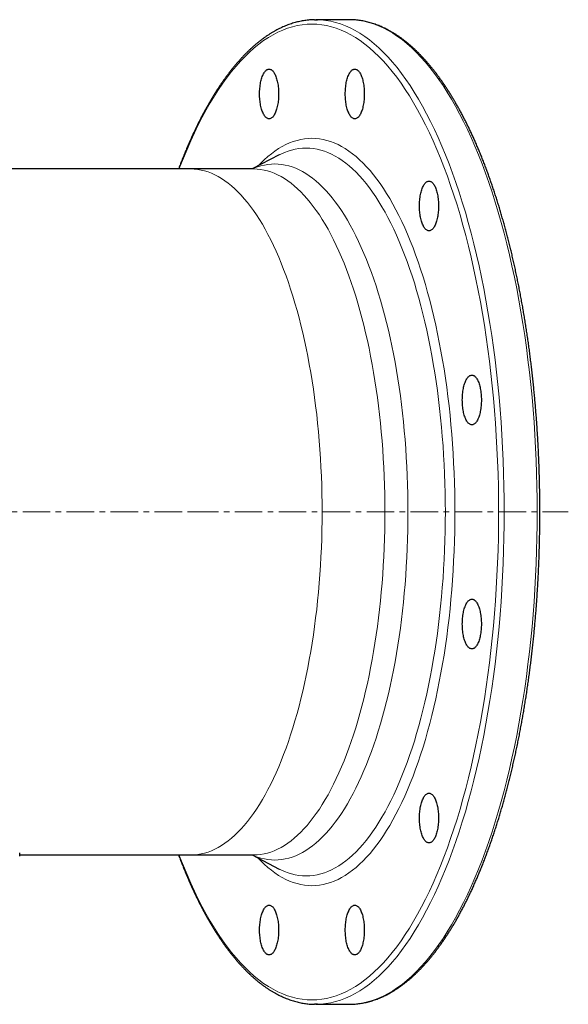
# Model space of a CAD drawing. Header units: millimetres. Extents: x 125 to 1271, y 96 to 1303.
# Tile 2 of 4: x 387 to 641, y 96 to 551. Entities that reach past the tile are written whole.
import ezdxf

# ---------------------------------------------------------------- set-up
doc = ezdxf.new("R2010")
doc.units = ezdxf.units.MM
doc.linetypes.add('CENTERX2', pattern=[20.32, 12.7, -2.54, 2.54, -2.54])
doc.layers.add('FORMAT', color=7, linetype='Continuous')

msp = doc.modelspace()

# ---------------------------------------------------------------- linework, layer by layer
at = {"color": 7, "linetype": 'Continuous', "lineweight": 25}
for p, q in [((539.7, 551.31), (524.45, 551.31)), ((540.36, 551.3), (539.7, 551.31)), ((507.51, 488.79), (494.9, 482.31)), ((507.53, 488.81), (507.51, 488.79)), ((466.63, 482.31), (226.31, 482.31)), ((495.69, 482.31), (466.63, 482.31)), ((387.47, 164.84), (387.47, 166.35)), ((387.47, 165.31), (466.63, 165.31)), ((466.63, 165.31), (495.69, 165.31)), ((494.9, 165.31), (507.51, 158.82)), ((507.51, 158.82), (507.55, 158.8)), ((524.45, 96.31), (539.7, 96.31)), ((539.7, 96.31), (540.36, 96.31))]:
    msp.add_line(p, q, dxfattribs=at)
at = {"color": 7, "linetype": 'Continuous', "lineweight": 25, "flags": 128}
for points in [[(523.77, 551.3), (524.45, 551.31), (525.17, 551.3)], [(507.2, 516.99), (507.19, 516.31), (507.16, 515.63), (507.13, 514.96), (507.07, 514.29), (507, 513.63), (506.92, 512.99), (506.82, 512.36), (506.71, 511.74), (506.58, 511.14), (506.44, 510.57), (506.29, 510.01), (506.13, 509.48), (505.95, 508.98), (505.76, 508.51), (505.57, 508.06), (505.36, 507.65), (505.14, 507.27), (504.92, 506.92), (504.69, 506.61), (504.45, 506.33), (504.2, 506.1), (503.95, 505.9), (503.7, 505.74), (503.44, 505.62), (503.19, 505.54), (502.92, 505.5), (502.66, 505.5), (502.4, 505.54), (502.14, 505.62), (501.89, 505.74), (501.63, 505.9), (501.38, 506.1), (501.14, 506.33), (500.9, 506.61), (500.67, 506.92), (500.45, 507.27), (500.23, 507.65), (500.02, 508.06), (499.82, 508.51), (499.64, 508.98), (499.46, 509.48), (499.3, 510.01), (499.14, 510.57), (499, 511.14), (498.88, 511.74), (498.77, 512.36), (498.67, 512.99), (498.59, 513.63), (498.52, 514.29), (498.46, 514.96), (498.42, 515.63), (498.4, 516.31), (498.39, 516.99), (498.4, 517.67), (498.42, 518.35), (498.46, 519.03), (498.52, 519.69), (498.59, 520.35), (498.67, 521), (498.77, 521.63), (498.88, 522.24), (499, 522.84), (499.14, 523.42), (499.3, 523.97), (499.46, 524.5), (499.64, 525), (499.82, 525.48), (500.02, 525.92), (500.23, 526.33), (500.45, 526.72), (500.67, 527.06), (500.9, 527.37), (501.14, 527.65), (501.38, 527.89), (501.63, 528.08), (501.89, 528.24), (502.14, 528.36), (502.4, 528.45), (502.66, 528.49), (502.92, 528.49), (503.19, 528.45), (503.44, 528.36), (503.7, 528.24), (503.95, 528.08), (504.2, 527.89), (504.45, 527.65), (504.69, 527.37), (504.92, 527.06), (505.14, 526.72), (505.36, 526.33), (505.57, 525.92), (505.76, 525.48), (505.95, 525), (506.13, 524.5), (506.29, 523.97), (506.44, 523.42), (506.58, 522.84), (506.71, 522.24), (506.82, 521.63), (506.92, 521), (507, 520.35), (507.07, 519.69), (507.13, 519.03), (507.16, 518.35), (507.19, 517.67), (507.2, 516.99)], [(546.81, 516.99), (546.81, 516.31), (546.78, 515.63), (546.74, 514.96), (546.69, 514.29), (546.62, 513.63), (546.54, 512.99), (546.44, 512.36), (546.33, 511.74), (546.2, 511.14), (546.06, 510.57), (545.91, 510.01), (545.75, 509.48), (545.57, 508.98), (545.38, 508.51), (545.19, 508.06), (544.98, 507.65), (544.76, 507.27), (544.54, 506.92), (544.31, 506.61), (544.07, 506.33), (543.82, 506.1), (543.57, 505.9), (543.32, 505.74), (543.06, 505.62), (542.8, 505.54), (542.54, 505.5), (542.28, 505.5), (542.02, 505.54), (541.76, 505.62), (541.51, 505.74), (541.25, 505.9), (541, 506.1), (540.76, 506.33), (540.52, 506.61), (540.29, 506.92), (540.06, 507.27), (539.85, 507.65), (539.64, 508.06), (539.44, 508.51), (539.25, 508.98), (539.08, 509.48), (538.91, 510.01), (538.76, 510.57), (538.62, 511.14), (538.5, 511.74), (538.39, 512.36), (538.29, 512.99), (538.2, 513.63), (538.13, 514.29), (538.08, 514.96), (538.04, 515.63), (538.02, 516.31), (538.01, 516.99), (538.02, 517.67), (538.04, 518.35), (538.08, 519.03), (538.13, 519.69), (538.2, 520.35), (538.29, 521), (538.39, 521.63), (538.5, 522.24), (538.62, 522.84), (538.76, 523.42), (538.91, 523.97), (539.08, 524.5), (539.25, 525), (539.44, 525.48), (539.64, 525.92), (539.85, 526.33), (540.06, 526.72), (540.29, 527.06), (540.52, 527.37), (540.76, 527.65), (541, 527.89), (541.25, 528.08), (541.51, 528.24), (541.76, 528.36), (542.02, 528.45), (542.28, 528.49), (542.54, 528.49), (542.8, 528.45), (543.06, 528.36), (543.32, 528.24), (543.57, 528.08), (543.82, 527.89), (544.07, 527.65), (544.31, 527.37), (544.54, 527.06), (544.76, 526.72), (544.98, 526.33), (545.19, 525.92), (545.38, 525.48), (545.57, 525), (545.75, 524.5), (545.91, 523.97), (546.06, 523.42), (546.2, 522.84), (546.33, 522.24), (546.44, 521.63), (546.54, 521), (546.62, 520.35), (546.69, 519.69), (546.74, 519.03), (546.78, 518.35), (546.81, 517.67), (546.81, 516.99)], [(581.12, 465.23), (581.12, 464.55), (581.09, 463.87), (581.05, 463.19), (581, 462.53), (580.93, 461.87), (580.85, 461.22), (580.75, 460.59), (580.64, 459.98), (580.51, 459.38), (580.37, 458.8), (580.22, 458.25), (580.06, 457.72), (579.88, 457.22), (579.69, 456.74), (579.5, 456.3), (579.29, 455.88), (579.07, 455.5), (578.85, 455.16), (578.62, 454.85), (578.38, 454.57), (578.13, 454.33), (577.88, 454.13), (577.63, 453.97), (577.37, 453.85), (577.11, 453.77), (576.85, 453.73), (576.59, 453.73), (576.33, 453.77), (576.07, 453.85), (575.82, 453.97), (575.56, 454.13), (575.31, 454.33), (575.07, 454.57), (574.83, 454.85), (574.6, 455.16), (574.37, 455.5), (574.16, 455.88), (573.95, 456.3), (573.75, 456.74), (573.57, 457.22), (573.39, 457.72), (573.23, 458.25), (573.07, 458.8), (572.93, 459.38), (572.81, 459.98), (572.7, 460.59), (572.6, 461.22), (572.51, 461.87), (572.45, 462.53), (572.39, 463.19), (572.35, 463.87), (572.33, 464.55), (572.32, 465.23), (572.33, 465.91), (572.35, 466.59), (572.39, 467.26), (572.45, 467.93), (572.51, 468.59), (572.6, 469.23), (572.7, 469.86), (572.81, 470.48), (572.93, 471.08), (573.07, 471.65), (573.23, 472.21), (573.39, 472.73), (573.57, 473.24), (573.75, 473.71), (573.95, 474.16), (574.16, 474.57), (574.37, 474.95), (574.6, 475.3), (574.83, 475.61), (575.07, 475.88), (575.31, 476.12), (575.56, 476.32), (575.82, 476.48), (576.07, 476.6), (576.33, 476.68), (576.59, 476.72), (576.85, 476.72), (577.11, 476.68), (577.37, 476.6), (577.63, 476.48), (577.88, 476.32), (578.13, 476.12), (578.38, 475.88), (578.62, 475.61), (578.85, 475.3), (579.07, 474.95), (579.29, 474.57), (579.5, 474.16), (579.69, 473.71), (579.88, 473.24), (580.06, 472.73), (580.22, 472.21), (580.37, 471.65), (580.51, 471.08), (580.64, 470.48), (580.75, 469.86), (580.85, 469.23), (580.93, 468.59), (581, 467.93), (581.05, 467.26), (581.09, 466.59), (581.12, 465.91), (581.12, 465.23)], [(600.93, 375.57), (600.93, 374.89), (600.9, 374.21), (600.86, 373.54), (600.81, 372.87), (600.74, 372.21), (600.66, 371.57), (600.56, 370.93), (600.45, 370.32), (600.32, 369.72), (600.18, 369.15), (600.03, 368.59), (599.87, 368.06), (599.69, 367.56), (599.5, 367.08), (599.31, 366.64), (599.1, 366.23), (598.88, 365.85), (598.66, 365.5), (598.42, 365.19), (598.19, 364.91), (597.94, 364.68), (597.69, 364.48), (597.44, 364.32), (597.18, 364.2), (596.92, 364.12), (596.66, 364.07), (596.4, 364.07), (596.14, 364.12), (595.88, 364.2), (595.63, 364.32), (595.37, 364.48), (595.12, 364.68), (594.88, 364.91), (594.64, 365.19), (594.41, 365.5), (594.18, 365.85), (593.97, 366.23), (593.76, 366.64), (593.56, 367.08), (593.37, 367.56), (593.2, 368.06), (593.03, 368.59), (592.88, 369.15), (592.74, 369.72), (592.62, 370.32), (592.5, 370.93), (592.41, 371.57), (592.32, 372.21), (592.25, 372.87), (592.2, 373.54), (592.16, 374.21), (592.14, 374.89), (592.13, 375.57), (592.14, 376.25), (592.16, 376.93), (592.2, 377.6), (592.25, 378.27), (592.32, 378.93), (592.41, 379.57), (592.5, 380.21), (592.62, 380.82), (592.74, 381.42), (592.88, 381.99), (593.03, 382.55), (593.2, 383.08), (593.37, 383.58), (593.56, 384.05), (593.76, 384.5), (593.97, 384.91), (594.18, 385.29), (594.41, 385.64), (594.64, 385.95), (594.88, 386.23), (595.12, 386.46), (595.37, 386.66), (595.63, 386.82), (595.88, 386.94), (596.14, 387.02), (596.4, 387.06), (596.66, 387.06), (596.92, 387.02), (597.18, 386.94), (597.44, 386.82), (597.69, 386.66), (597.94, 386.46), (598.19, 386.23), (598.42, 385.95), (598.66, 385.64), (598.88, 385.29), (599.1, 384.91), (599.31, 384.5), (599.5, 384.05), (599.69, 383.58), (599.87, 383.08), (600.03, 382.55), (600.18, 381.99), (600.32, 381.42), (600.45, 380.82), (600.56, 380.21), (600.66, 379.57), (600.74, 378.93), (600.81, 378.27), (600.86, 377.6), (600.9, 376.93), (600.93, 376.25), (600.93, 375.57)], [(600.93, 272.04), (600.93, 271.36), (600.9, 270.68), (600.86, 270.01), (600.81, 269.34), (600.74, 268.68), (600.66, 268.04), (600.56, 267.41), (600.45, 266.79), (600.32, 266.19), (600.18, 265.62), (600.03, 265.06), (599.87, 264.53), (599.69, 264.03), (599.5, 263.56), (599.31, 263.11), (599.1, 262.7), (598.88, 262.32), (598.66, 261.97), (598.42, 261.66), (598.19, 261.39), (597.94, 261.15), (597.69, 260.95), (597.44, 260.79), (597.18, 260.67), (596.92, 260.59), (596.66, 260.55), (596.4, 260.55), (596.14, 260.59), (595.88, 260.67), (595.63, 260.79), (595.37, 260.95), (595.12, 261.15), (594.88, 261.39), (594.64, 261.66), (594.41, 261.97), (594.18, 262.32), (593.97, 262.7), (593.76, 263.11), (593.56, 263.56), (593.37, 264.03), (593.2, 264.53), (593.03, 265.06), (592.88, 265.62), (592.74, 266.19), (592.62, 266.79), (592.5, 267.41), (592.41, 268.04), (592.32, 268.68), (592.25, 269.34), (592.2, 270.01), (592.16, 270.68), (592.14, 271.36), (592.13, 272.04), (592.14, 272.72), (592.16, 273.4), (592.2, 274.08), (592.25, 274.74), (592.32, 275.4), (592.41, 276.05), (592.5, 276.68), (592.62, 277.29), (592.74, 277.89), (592.88, 278.47), (593.03, 279.02), (593.2, 279.55), (593.37, 280.05), (593.56, 280.53), (593.76, 280.97), (593.97, 281.39), (594.18, 281.77), (594.41, 282.11), (594.64, 282.42), (594.88, 282.7), (595.12, 282.94), (595.37, 283.14), (595.63, 283.3), (595.88, 283.42), (596.14, 283.5), (596.4, 283.54), (596.66, 283.54), (596.92, 283.5), (597.18, 283.42), (597.44, 283.3), (597.69, 283.14), (597.94, 282.94), (598.19, 282.7), (598.42, 282.42), (598.66, 282.11), (598.88, 281.77), (599.1, 281.39), (599.31, 280.97), (599.5, 280.53), (599.69, 280.05), (599.87, 279.55), (600.03, 279.02), (600.18, 278.47), (600.32, 277.89), (600.45, 277.29), (600.56, 276.68), (600.66, 276.05), (600.74, 275.4), (600.81, 274.74), (600.86, 274.08), (600.9, 273.4), (600.93, 272.72), (600.93, 272.04)], [(581.12, 182.38), (581.12, 181.7), (581.09, 181.02), (581.05, 180.35), (581, 179.68), (580.93, 179.03), (580.85, 178.38), (580.75, 177.75), (580.64, 177.13), (580.51, 176.54), (580.37, 175.96), (580.22, 175.41), (580.06, 174.88), (579.88, 174.37), (579.69, 173.9), (579.5, 173.45), (579.29, 173.04), (579.07, 172.66), (578.85, 172.31), (578.62, 172), (578.38, 171.73), (578.13, 171.49), (577.88, 171.29), (577.63, 171.13), (577.37, 171.01), (577.11, 170.93), (576.85, 170.89), (576.59, 170.89), (576.33, 170.93), (576.07, 171.01), (575.82, 171.13), (575.56, 171.29), (575.31, 171.49), (575.07, 171.73), (574.83, 172), (574.6, 172.31), (574.37, 172.66), (574.16, 173.04), (573.95, 173.45), (573.75, 173.9), (573.57, 174.37), (573.39, 174.88), (573.23, 175.41), (573.07, 175.96), (572.93, 176.54), (572.81, 177.13), (572.7, 177.75), (572.6, 178.38), (572.51, 179.03), (572.45, 179.68), (572.39, 180.35), (572.35, 181.02), (572.33, 181.7), (572.32, 182.38), (572.33, 183.07), (572.35, 183.74), (572.39, 184.42), (572.45, 185.09), (572.51, 185.74), (572.6, 186.39), (572.7, 187.02), (572.81, 187.64), (572.93, 188.23), (573.07, 188.81), (573.23, 189.36), (573.39, 189.89), (573.57, 190.39), (573.75, 190.87), (573.95, 191.31), (574.16, 191.73), (574.37, 192.11), (574.6, 192.46), (574.83, 192.77), (575.07, 193.04), (575.31, 193.28), (575.56, 193.48), (575.82, 193.64), (576.07, 193.76), (576.33, 193.84), (576.59, 193.88), (576.85, 193.88), (577.11, 193.84), (577.37, 193.76), (577.63, 193.64), (577.88, 193.48), (578.13, 193.28), (578.38, 193.04), (578.62, 192.77), (578.85, 192.46), (579.07, 192.11), (579.29, 191.73), (579.5, 191.31), (579.69, 190.87), (579.88, 190.39), (580.06, 189.89), (580.22, 189.36), (580.37, 188.81), (580.51, 188.23), (580.64, 187.64), (580.75, 187.02), (580.85, 186.39), (580.93, 185.74), (581, 185.09), (581.05, 184.42), (581.09, 183.74), (581.12, 183.07), (581.12, 182.38)], [(507.2, 130.62), (507.19, 129.94), (507.16, 129.26), (507.13, 128.59), (507.07, 127.92), (507, 127.26), (506.92, 126.62), (506.82, 125.98), (506.71, 125.37), (506.58, 124.77), (506.44, 124.2), (506.29, 123.64), (506.13, 123.11), (505.95, 122.61), (505.76, 122.14), (505.57, 121.69), (505.36, 121.28), (505.14, 120.9), (504.92, 120.55), (504.69, 120.24), (504.45, 119.96), (504.2, 119.73), (503.95, 119.53), (503.7, 119.37), (503.44, 119.25), (503.19, 119.17), (502.92, 119.13), (502.66, 119.13), (502.4, 119.17), (502.14, 119.25), (501.89, 119.37), (501.63, 119.53), (501.38, 119.73), (501.14, 119.96), (500.9, 120.24), (500.67, 120.55), (500.45, 120.9), (500.23, 121.28), (500.02, 121.69), (499.82, 122.14), (499.64, 122.61), (499.46, 123.11), (499.3, 123.64), (499.14, 124.2), (499, 124.77), (498.88, 125.37), (498.77, 125.98), (498.67, 126.62), (498.59, 127.26), (498.52, 127.92), (498.46, 128.59), (498.42, 129.26), (498.4, 129.94), (498.39, 130.62), (498.4, 131.3), (498.42, 131.98), (498.46, 132.65), (498.52, 133.32), (498.59, 133.98), (498.67, 134.62), (498.77, 135.26), (498.88, 135.87), (499, 136.47), (499.14, 137.05), (499.3, 137.6), (499.46, 138.13), (499.64, 138.63), (499.82, 139.11), (500.02, 139.55), (500.23, 139.96), (500.45, 140.35), (500.67, 140.69), (500.9, 141), (501.14, 141.28), (501.38, 141.51), (501.63, 141.71), (501.89, 141.87), (502.14, 141.99), (502.4, 142.08), (502.66, 142.12), (502.92, 142.12), (503.19, 142.08), (503.44, 141.99), (503.7, 141.87), (503.95, 141.71), (504.2, 141.51), (504.45, 141.28), (504.69, 141), (504.92, 140.69), (505.14, 140.35), (505.36, 139.96), (505.57, 139.55), (505.76, 139.11), (505.95, 138.63), (506.13, 138.13), (506.29, 137.6), (506.44, 137.05), (506.58, 136.47), (506.71, 135.87), (506.82, 135.26), (506.92, 134.62), (507, 133.98), (507.07, 133.32), (507.13, 132.65), (507.16, 131.98), (507.19, 131.3), (507.2, 130.62)], [(546.81, 130.62), (546.81, 129.94), (546.78, 129.26), (546.74, 128.59), (546.69, 127.92), (546.62, 127.26), (546.54, 126.62), (546.44, 125.98), (546.33, 125.37), (546.2, 124.77), (546.06, 124.2), (545.91, 123.64), (545.75, 123.11), (545.57, 122.61), (545.38, 122.14), (545.19, 121.69), (544.98, 121.28), (544.76, 120.9), (544.54, 120.55), (544.31, 120.24), (544.07, 119.96), (543.82, 119.73), (543.57, 119.53), (543.32, 119.37), (543.06, 119.25), (542.8, 119.17), (542.54, 119.13), (542.28, 119.13), (542.02, 119.17), (541.76, 119.25), (541.51, 119.37), (541.25, 119.53), (541, 119.73), (540.76, 119.96), (540.52, 120.24), (540.29, 120.55), (540.06, 120.9), (539.85, 121.28), (539.64, 121.69), (539.44, 122.14), (539.25, 122.61), (539.08, 123.11), (538.91, 123.64), (538.76, 124.2), (538.62, 124.77), (538.5, 125.37), (538.39, 125.98), (538.29, 126.62), (538.2, 127.26), (538.13, 127.92), (538.08, 128.59), (538.04, 129.26), (538.02, 129.94), (538.01, 130.62), (538.02, 131.3), (538.04, 131.98), (538.08, 132.65), (538.13, 133.32), (538.2, 133.98), (538.29, 134.62), (538.39, 135.26), (538.5, 135.87), (538.62, 136.47), (538.76, 137.05), (538.91, 137.6), (539.08, 138.13), (539.25, 138.63), (539.44, 139.11), (539.64, 139.55), (539.85, 139.96), (540.06, 140.35), (540.29, 140.69), (540.52, 141), (540.76, 141.28), (541, 141.51), (541.25, 141.71), (541.51, 141.87), (541.76, 141.99), (542.02, 142.08), (542.28, 142.12), (542.54, 142.12), (542.8, 142.08), (543.06, 141.99), (543.32, 141.87), (543.57, 141.71), (543.82, 141.51), (544.07, 141.28), (544.31, 141), (544.54, 140.69), (544.76, 140.35), (544.98, 139.96), (545.19, 139.55), (545.38, 139.11), (545.57, 138.63), (545.75, 138.13), (545.91, 137.6), (546.06, 137.05), (546.2, 136.47), (546.33, 135.87), (546.44, 135.26), (546.54, 134.62), (546.62, 133.98), (546.69, 133.32), (546.74, 132.65), (546.78, 131.98), (546.81, 131.3), (546.81, 130.62)], [(525.17, 96.31), (524.45, 96.31), (523.8, 96.31)]]:
    msp.add_lwpolyline(points, dxfattribs=at)
at = {"color": 8, "linetype": 'Continuous', "lineweight": 18, "flags": 128}
for points in [[(525.17, 551.3), (526.73, 551.23), (529.01, 550.99), (531.28, 550.6), (533.55, 550.06), (535.81, 549.36), (538.07, 548.5), (540.32, 547.5), (542.55, 546.33), (544.78, 545.02), (546.98, 543.55), (549.18, 541.94), (551.35, 540.17), (553.51, 538.26), (555.65, 536.2), (557.77, 533.99), (559.86, 531.64), (561.93, 529.14), (563.98, 526.51), (565.99, 523.74), (567.98, 520.83), (569.94, 517.78), (571.87, 514.6), (573.76, 511.29), (575.62, 507.86), (577.45, 504.29), (579.24, 500.61), (580.99, 496.8), (582.71, 492.87), (584.38, 488.83), (586.01, 484.67), (587.6, 480.41), (589.15, 476.03), (590.65, 471.56), (592.11, 466.98), (593.52, 462.3), (594.88, 457.53), (596.2, 452.66), (597.47, 447.71), (598.68, 442.67), (599.85, 437.56), (600.96, 432.36), (602.02, 427.09), (603.03, 421.75), (603.98, 416.34), (604.88, 410.87), (605.73, 405.33), (606.52, 399.75), (607.25, 394.11), (607.93, 388.42), (608.55, 382.69), (609.11, 376.91), (609.61, 371.11), (610.05, 365.26), (610.44, 359.39), (610.77, 353.5), (611.03, 347.59), (611.24, 341.66), (611.39, 335.71), (611.48, 329.76), (611.51, 323.81)], [(540.36, 96.31), (541.97, 96.38), (544.25, 96.62), (546.53, 97.01), (548.8, 97.55), (551.06, 98.25), (553.31, 99.11), (555.56, 100.12), (557.8, 101.28), (560.02, 102.59), (562.23, 104.06), (564.42, 105.67), (566.6, 107.44), (568.76, 109.35), (570.89, 111.42), (573.01, 113.62), (575.11, 115.97), (577.18, 118.47), (579.22, 121.1), (581.24, 123.87), (583.23, 126.79), (585.18, 129.83), (587.11, 133.01), (589.01, 136.32), (590.87, 139.75), (592.69, 143.32), (594.48, 147.01), (596.24, 150.81), (597.95, 154.74), (599.62, 158.78), (601.26, 162.94), (602.85, 167.21), (604.39, 171.58), (605.9, 176.06), (607.35, 180.64), (608.76, 185.31), (610.13, 190.08), (611.44, 194.95), (612.71, 199.9), (613.93, 204.94), (615.09, 210.06), (616.21, 215.25), (617.27, 220.52), (618.27, 225.86), (619.23, 231.27), (620.13, 236.75), (620.97, 242.28), (621.76, 247.86), (622.49, 253.5), (623.17, 259.19), (623.79, 264.92), (624.35, 270.7), (624.85, 276.51), (625.3, 282.35), (625.68, 288.22), (626.01, 294.11), (626.28, 300.03), (626.49, 305.96), (626.64, 311.9), (626.73, 317.85), (626.76, 323.81), (626.73, 329.76), (626.64, 335.71), (626.49, 341.66), (626.28, 347.59), (626.01, 353.5), (625.68, 359.39), (625.3, 365.26), (624.85, 371.11), (624.35, 376.91), (623.79, 382.69), (623.17, 388.42), (622.49, 394.11), (621.76, 399.75), (620.97, 405.33), (620.13, 410.87), (619.23, 416.34), (618.27, 421.75), (617.27, 427.09), (616.21, 432.36), (615.09, 437.56), (613.93, 442.67), (612.71, 447.71), (611.44, 452.66), (610.13, 457.53), (608.76, 462.3), (607.35, 466.98), (605.9, 471.56), (604.39, 476.03), (602.85, 480.41), (601.26, 484.67), (599.62, 488.83), (597.95, 492.87), (596.24, 496.8), (594.48, 500.61), (592.69, 504.29), (590.87, 507.86), (589.01, 511.29), (587.11, 514.6), (585.18, 517.78), (583.23, 520.83), (581.24, 523.74), (579.22, 526.51), (577.18, 529.14), (575.11, 531.64), (573.01, 533.99), (570.89, 536.2), (568.76, 538.26), (566.6, 540.17), (564.42, 541.94), (562.23, 543.55), (560.02, 545.02), (557.8, 546.33), (555.56, 547.5), (553.31, 548.5), (551.06, 549.36), (548.8, 550.06), (546.53, 550.6), (544.25, 550.99), (541.97, 551.23), (540.36, 551.3)], [(608.9, 323.81), (608.87, 329.71), (608.78, 335.61), (608.63, 341.5), (608.43, 347.38), (608.16, 353.24), (607.84, 359.08), (607.45, 364.9), (607.01, 370.69), (606.51, 376.45), (605.96, 382.17), (605.34, 387.85), (604.68, 393.49), (603.95, 399.08), (603.17, 404.62), (602.33, 410.1), (601.44, 415.52), (600.49, 420.89), (599.49, 426.18), (598.44, 431.41), (597.34, 436.56), (596.18, 441.63), (594.98, 446.62), (593.72, 451.53), (592.42, 456.35), (591.07, 461.08), (589.67, 465.72), (588.22, 470.26), (586.73, 474.69), (585.2, 479.03), (583.62, 483.26), (582.01, 487.38), (580.35, 491.38), (578.65, 495.28), (576.91, 499.05), (575.14, 502.71), (573.33, 506.24), (571.48, 509.65), (569.6, 512.93), (567.69, 516.08), (565.75, 519.09), (563.78, 521.98), (561.78, 524.73), (559.75, 527.34), (557.7, 529.81), (555.63, 532.14), (553.53, 534.33), (551.41, 536.37), (549.27, 538.27), (547.11, 540.02), (544.94, 541.62), (542.75, 543.08), (540.55, 544.38), (538.33, 545.53), (536.1, 546.53), (533.87, 547.38), (531.62, 548.07), (529.37, 548.61), (527.12, 549), (524.86, 549.23), (522.6, 549.31), (520.34, 549.23), (518.09, 549), (515.83, 548.61), (513.58, 548.07), (511.34, 547.38), (509.1, 546.53), (506.88, 545.53), (504.66, 544.38), (502.46, 543.08), (500.27, 541.62), (498.09, 540.02), (495.94, 538.27), (493.8, 536.37), (491.68, 534.33), (489.58, 532.14), (487.5, 529.81), (485.45, 527.34), (483.43, 524.73), (481.43, 521.98), (479.46, 519.09), (477.51, 516.08), (475.6, 512.93), (473.73, 509.65), (471.88, 506.24), (470.07, 502.71), (468.3, 499.05), (466.56, 495.28), (464.86, 491.38), (463.2, 487.38), (461.58, 483.26), (461.22, 482.31)], [(497.68, 483.74), (498.92, 485.02), (500.54, 486.59), (502.18, 488.04), (503.83, 489.38), (505.5, 490.61), (507.18, 491.72), (508.86, 492.72), (510.56, 493.6), (512.27, 494.37), (513.98, 495.01), (515.7, 495.55), (517.42, 495.96), (519.14, 496.25), (520.87, 496.43), (522.6, 496.49), (524.33, 496.43), (526.06, 496.25), (527.79, 495.96), (529.51, 495.55), (531.23, 495.01), (532.94, 494.37), (534.65, 493.6), (536.34, 492.72), (538.03, 491.72), (539.71, 490.61), (541.37, 489.38), (543.02, 488.04), (544.66, 486.59), (546.29, 485.02), (547.89, 483.35), (549.48, 481.56), (551.05, 479.67), (552.6, 477.67), (554.14, 475.56), (555.65, 473.36), (557.13, 471.04), (558.6, 468.63), (560.03, 466.12), (561.45, 463.51), (562.83, 460.81), (564.19, 458.01), (565.52, 455.12), (566.82, 452.14), (568.09, 449.07), (569.33, 445.91), (570.54, 442.67), (571.71, 439.35), (572.85, 435.96), (573.96, 432.48), (575.03, 428.93), (576.07, 425.31), (577.06, 421.62), (578.03, 417.86), (578.95, 414.03), (579.83, 410.15), (580.68, 406.2), (581.48, 402.2), (582.25, 398.15), (582.97, 394.04), (583.66, 389.89), (584.3, 385.69), (584.9, 381.45), (585.45, 377.17), (585.97, 372.85), (586.44, 368.5), (586.86, 364.12), (587.24, 359.71), (587.58, 355.28), (587.87, 350.82), (588.12, 346.35), (588.33, 341.86), (588.48, 337.35), (588.6, 332.84), (588.66, 328.33), (588.69, 323.81)], [(584.29, 323.81), (584.26, 328.21), (584.2, 332.61), (584.09, 337), (583.93, 341.38), (583.74, 345.75), (583.49, 350.11), (583.21, 354.45), (582.88, 358.77), (582.51, 363.06), (582.09, 367.33), (581.64, 371.56), (581.14, 375.77), (580.6, 379.94), (580.01, 384.07), (579.39, 388.16), (578.72, 392.2), (578.02, 396.2), (577.27, 400.15), (576.49, 404.04), (575.66, 407.88), (574.8, 411.67), (573.9, 415.39), (572.97, 419.05), (572, 422.64), (570.99, 426.17), (569.95, 429.63), (568.87, 433.01), (567.76, 436.32), (566.61, 439.56), (565.44, 442.71), (564.23, 445.78), (562.99, 448.77), (561.73, 451.67), (560.43, 454.49), (559.11, 457.21), (557.76, 459.85), (556.38, 462.39), (554.98, 464.83), (553.56, 467.18), (552.11, 469.43), (550.64, 471.58), (549.15, 473.63), (547.64, 475.58), (546.11, 477.42), (544.56, 479.16), (543, 480.79), (541.42, 482.31), (539.82, 483.73), (538.21, 485.04), (536.59, 486.23), (534.96, 487.31), (533.32, 488.29), (531.66, 489.14), (530, 489.89), (528.34, 490.52), (526.66, 491.04), (524.99, 491.44), (523.3, 491.73), (521.62, 491.9), (519.94, 491.96), (518.25, 491.9), (516.57, 491.73), (514.89, 491.44), (513.21, 491.04), (511.54, 490.52), (509.87, 489.89), (508.21, 489.14), (507.53, 488.81)], [(466.63, 482.31), (468.22, 482.25), (469.81, 482.09), (471.39, 481.82), (472.97, 481.44), (474.55, 480.95), (476.12, 480.35), (477.69, 479.65), (479.24, 478.84), (480.79, 477.93), (482.33, 476.91), (483.86, 475.78), (485.38, 474.55), (486.88, 473.21), (488.37, 471.78), (489.84, 470.24), (491.3, 468.6), (492.74, 466.87), (494.17, 465.03), (495.57, 463.1), (496.96, 461.07), (498.32, 458.95), (499.67, 456.74), (500.99, 454.43), (502.28, 452.04), (503.56, 449.55), (504.8, 446.98), (506.02, 444.33), (507.22, 441.59), (508.38, 438.78), (509.52, 435.88), (510.63, 432.91), (511.71, 429.86), (512.75, 426.74), (513.77, 423.55), (514.75, 420.29), (515.7, 416.97), (516.62, 413.58), (517.5, 410.13), (518.35, 406.62), (519.16, 403.06), (519.94, 399.44), (520.68, 395.76), (521.38, 392.04), (522.04, 388.27), (522.67, 384.46), (523.26, 380.61), (523.81, 376.71), (524.32, 372.79), (524.79, 368.82), (525.22, 364.83), (525.61, 360.81), (525.96, 356.76), (526.27, 352.69), (526.54, 348.6), (526.77, 344.49), (526.96, 340.37), (527.1, 336.24), (527.2, 332.1), (527.27, 327.95), (527.29, 323.81), (527.27, 319.66), (527.2, 315.51), (527.1, 311.37), (526.96, 307.24), (526.77, 303.12), (526.54, 299.01), (526.27, 294.92), (525.96, 290.85), (525.61, 286.8), (525.22, 282.78), (524.79, 278.79), (524.32, 274.83), (523.81, 270.9), (523.26, 267), (522.67, 263.15), (522.04, 259.34), (521.38, 255.57), (520.68, 251.85), (519.94, 248.18), (519.16, 244.56), (518.35, 240.99), (517.5, 237.48), (516.62, 234.03), (515.7, 230.64), (514.75, 227.32), (513.77, 224.06), (512.75, 220.87), (511.71, 217.75), (510.63, 214.7), (509.52, 211.73), (508.38, 208.83), (507.22, 206.02), (506.02, 203.28), (504.8, 200.63), (503.56, 198.06), (502.28, 195.58), (500.99, 193.18), (499.67, 190.88), (498.32, 188.66), (496.96, 186.54), (495.57, 184.51), (494.17, 182.58), (492.74, 180.75), (491.3, 179.01), (489.84, 177.37), (488.37, 175.83), (486.88, 174.4), (485.38, 173.06), (483.86, 171.83), (482.33, 170.71), (480.79, 169.69), (479.24, 168.77), (477.69, 167.96), (476.12, 167.26), (474.55, 166.66), (472.97, 166.17), (471.39, 165.79), (469.81, 165.52), (468.22, 165.36), (466.63, 165.31)], [(494.98, 482.31), (495.82, 482.67), (497.42, 483.27), (499.02, 483.77), (500.62, 484.15), (502.23, 484.43), (503.84, 484.59), (505.45, 484.65), (507.06, 484.59), (508.67, 484.43), (510.28, 484.15), (511.88, 483.77), (513.48, 483.27), (515.08, 482.67), (516.67, 481.95), (518.25, 481.13), (519.82, 480.2), (521.38, 479.17), (522.93, 478.02), (524.47, 476.78), (526, 475.42), (527.51, 473.97), (529.01, 472.4), (530.49, 470.74), (531.95, 468.98), (533.39, 467.12), (534.82, 465.16), (536.23, 463.1), (537.61, 460.95), (538.97, 458.7), (540.31, 456.36), (541.63, 453.93), (542.92, 451.41), (544.19, 448.8), (545.42, 446.11), (546.64, 443.33), (547.82, 440.48), (548.97, 437.54), (550.1, 434.52), (551.19, 431.43), (552.25, 428.26), (553.28, 425.03), (554.28, 421.72), (555.25, 418.35), (556.18, 414.91), (557.07, 411.41), (557.93, 407.85), (558.76, 404.23), (559.54, 400.55), (560.29, 396.83), (561.01, 393.05), (561.68, 389.23), (562.32, 385.36), (562.91, 381.45), (563.47, 377.5), (563.99, 373.51), (564.47, 369.49), (564.9, 365.43), (565.3, 361.35), (565.66, 357.25), (565.97, 353.12), (566.24, 348.97), (566.48, 344.8), (566.66, 340.62), (566.81, 336.43), (566.92, 332.22), (566.98, 328.02), (567, 323.81), (566.98, 319.6), (566.92, 315.39), (566.81, 311.19), (566.66, 306.99), (566.48, 302.81), (566.24, 298.64), (565.97, 294.49), (565.66, 290.36), (565.3, 286.26), (564.9, 282.18), (564.47, 278.12), (563.99, 274.1), (563.47, 270.12), (562.91, 266.17), (562.32, 262.25), (561.68, 258.39), (561.01, 254.56), (560.29, 250.78), (559.54, 247.06), (558.76, 243.38), (557.93, 239.77), (557.07, 236.2), (556.18, 232.7), (555.25, 229.27), (554.28, 225.89), (553.28, 222.58), (552.25, 219.35), (551.19, 216.18), (550.1, 213.09), (548.97, 210.07), (547.82, 207.13), (546.64, 204.28), (545.42, 201.5), (544.19, 198.81), (542.92, 196.2), (541.63, 193.68), (540.31, 191.25), (538.97, 188.91), (537.61, 186.67), (536.23, 184.51), (534.82, 182.45), (533.39, 180.49), (531.95, 178.63), (530.49, 176.87), (529.01, 175.21), (527.51, 173.65), (526, 172.19), (524.47, 170.84), (522.93, 169.59), (521.38, 168.44), (519.82, 167.41), (518.25, 166.48), (516.67, 165.66), (515.08, 164.94), (513.48, 164.34), (511.88, 163.84), (510.28, 163.46), (508.67, 163.18), (507.06, 163.02), (505.45, 162.96), (503.84, 163.02), (502.23, 163.18), (500.62, 163.46), (499.02, 163.84), (497.42, 164.34), (495.82, 164.94), (494.98, 165.31)], [(556.34, 323.81), (556.32, 327.95), (556.26, 332.1), (556.16, 336.24), (556.01, 340.37), (555.83, 344.49), (555.6, 348.6), (555.33, 352.69), (555.02, 356.76), (554.67, 360.81), (554.28, 364.83), (553.85, 368.82), (553.38, 372.79), (552.87, 376.71), (552.32, 380.61), (551.73, 384.46), (551.1, 388.27), (550.44, 392.04), (549.73, 395.76), (548.99, 399.44), (548.22, 403.06), (547.41, 406.62), (546.56, 410.13), (545.68, 413.58), (544.76, 416.97), (543.81, 420.29), (542.83, 423.55), (541.81, 426.74), (540.76, 429.86), (539.69, 432.91), (538.58, 435.88), (537.44, 438.78), (536.28, 441.59), (535.08, 444.33), (533.86, 446.98), (532.61, 449.55), (531.34, 452.04), (530.04, 454.43), (528.72, 456.74), (527.38, 458.95), (526.02, 461.07), (524.63, 463.1), (523.23, 465.03), (521.8, 466.87), (520.36, 468.6), (518.9, 470.24), (517.43, 471.78), (515.94, 473.21), (514.43, 474.55), (512.92, 475.78), (511.39, 476.91), (509.85, 477.93), (508.3, 478.84), (506.74, 479.65), (505.18, 480.35), (503.61, 480.95), (502.03, 481.44), (500.45, 481.82), (498.86, 482.09), (497.28, 482.25), (495.69, 482.31)], [(461.22, 165.31), (461.58, 164.35), (463.2, 160.23), (464.86, 156.23), (466.56, 152.33), (468.3, 148.56), (470.07, 144.9), (471.88, 141.37), (473.73, 137.97), (475.6, 134.69), (477.51, 131.54), (479.46, 128.52), (481.43, 125.63), (483.43, 122.88), (485.45, 120.27), (487.5, 117.8), (489.58, 115.47), (491.68, 113.28), (493.8, 111.24), (495.94, 109.34), (498.09, 107.59), (500.27, 105.99), (502.46, 104.54), (504.66, 103.23), (506.88, 102.08), (509.1, 101.08), (511.34, 100.24), (513.58, 99.54), (515.83, 99), (518.09, 98.61), (520.34, 98.38), (522.6, 98.31), (524.86, 98.38), (527.12, 98.61), (529.37, 99), (531.62, 99.54), (533.87, 100.24), (536.1, 101.08), (538.33, 102.08), (540.55, 103.23), (542.75, 104.54), (544.94, 105.99), (547.11, 107.59), (549.27, 109.34), (551.41, 111.24), (553.53, 113.28), (555.63, 115.47), (557.7, 117.8), (559.75, 120.27), (561.78, 122.88), (563.78, 125.63), (565.75, 128.52), (567.69, 131.54), (569.6, 134.69), (571.48, 137.97), (573.33, 141.37), (575.14, 144.9), (576.91, 148.56), (578.65, 152.33), (580.35, 156.23), (582.01, 160.23), (583.62, 164.35), (585.2, 168.58), (586.73, 172.92), (588.22, 177.36), (589.67, 181.89), (591.07, 186.53), (592.42, 191.26), (593.72, 196.08), (594.98, 200.99), (596.18, 205.98), (597.34, 211.06), (598.44, 216.21), (599.49, 221.43), (600.49, 226.73), (601.44, 232.09), (602.33, 237.51), (603.17, 242.99), (603.95, 248.53), (604.68, 254.12), (605.34, 259.76), (605.96, 265.44), (606.51, 271.16), (607.01, 276.92), (607.45, 282.71), (607.84, 288.53), (608.16, 294.37), (608.43, 300.23), (608.63, 306.11), (608.78, 312), (608.87, 317.9), (608.9, 323.81)], [(495.69, 165.31), (497.28, 165.36), (498.86, 165.52), (500.45, 165.79), (502.03, 166.17), (503.61, 166.66), (505.18, 167.26), (506.74, 167.96), (508.3, 168.77), (509.85, 169.69), (511.39, 170.71), (512.92, 171.83), (514.43, 173.06), (515.94, 174.4), (517.43, 175.83), (518.9, 177.37), (520.36, 179.01), (521.8, 180.75), (523.23, 182.58), (524.63, 184.51), (526.02, 186.54), (527.38, 188.66), (528.72, 190.88), (530.04, 193.18), (531.34, 195.58), (532.61, 198.06), (533.86, 200.63), (535.08, 203.28), (536.28, 206.02), (537.44, 208.83), (538.58, 211.73), (539.69, 214.7), (540.76, 217.75), (541.81, 220.87), (542.83, 224.06), (543.81, 227.32), (544.76, 230.64), (545.68, 234.03), (546.56, 237.48), (547.41, 240.99), (548.22, 244.56), (548.99, 248.18), (549.73, 251.85), (550.44, 255.57), (551.1, 259.34), (551.73, 263.15), (552.32, 267), (552.87, 270.9), (553.38, 274.83), (553.85, 278.79), (554.28, 282.78), (554.67, 286.8), (555.02, 290.85), (555.33, 294.92), (555.6, 299.01), (555.83, 303.12), (556.01, 307.24), (556.16, 311.37), (556.26, 315.51), (556.32, 319.66), (556.34, 323.81)], [(588.69, 323.81), (588.66, 319.29), (588.6, 314.77), (588.48, 310.26), (588.33, 305.76), (588.12, 301.27), (587.87, 296.79), (587.58, 292.34), (587.24, 287.9), (586.86, 283.49), (586.44, 279.11), (585.97, 274.76), (585.45, 270.44), (584.9, 266.16), (584.3, 261.92), (583.66, 257.72), (582.97, 253.57), (582.25, 249.46), (581.48, 245.41), (580.68, 241.41), (579.83, 237.46), (578.95, 233.58), (578.03, 229.75), (577.06, 226), (576.07, 222.3), (575.03, 218.68), (573.96, 215.13), (572.85, 211.66), (571.71, 208.26), (570.54, 204.94), (569.33, 201.7), (568.09, 198.54), (566.82, 195.48), (565.52, 192.49), (564.19, 189.6), (562.83, 186.81), (561.45, 184.1), (560.03, 181.49), (558.6, 178.98), (557.13, 176.57), (555.65, 174.26), (554.14, 172.05), (552.6, 169.94), (551.05, 167.94), (549.48, 166.05), (547.89, 164.27), (546.29, 162.59), (544.66, 161.03), (543.02, 159.57), (541.37, 158.23), (539.71, 157), (538.03, 155.89), (536.34, 154.89), (534.65, 154.01), (532.94, 153.25), (531.23, 152.6), (529.51, 152.07), (527.79, 151.65), (526.06, 151.36), (524.33, 151.18), (522.6, 151.12), (520.87, 151.18), (519.14, 151.36), (517.42, 151.65), (515.7, 152.07), (513.98, 152.6), (512.27, 153.25), (510.56, 154.01), (508.86, 154.89), (507.18, 155.89), (505.5, 157), (503.83, 158.23), (502.18, 159.57), (500.54, 161.03), (498.92, 162.59), (497.68, 163.87)], [(507.55, 158.8), (508.21, 158.47), (509.87, 157.72), (511.54, 157.09), (513.21, 156.57), (514.89, 156.17), (516.57, 155.88), (518.25, 155.71), (519.94, 155.65), (521.62, 155.71), (523.3, 155.88), (524.99, 156.17), (526.66, 156.57), (528.34, 157.09), (530, 157.72), (531.66, 158.47), (533.32, 159.33), (534.96, 160.3), (536.59, 161.38), (538.21, 162.58), (539.82, 163.88), (541.42, 165.3), (543, 166.82), (544.56, 168.45), (546.11, 170.19), (547.64, 172.03), (549.15, 173.98), (550.64, 176.03), (552.11, 178.18), (553.56, 180.43), (554.98, 182.78), (556.38, 185.23), (557.76, 187.77), (559.11, 190.4), (560.43, 193.13), (561.73, 195.94), (562.99, 198.84), (564.23, 201.83), (565.44, 204.9), (566.61, 208.06), (567.76, 211.29), (568.87, 214.6), (569.95, 217.98), (570.99, 221.44), (572, 224.97), (572.97, 228.56), (573.9, 232.22), (574.8, 235.95), (575.66, 239.73), (576.49, 243.57), (577.27, 247.47), (578.02, 251.41), (578.72, 255.41), (579.39, 259.46), (580.01, 263.54), (580.6, 267.67), (581.14, 271.84), (581.64, 276.05), (582.09, 280.28), (582.51, 284.55), (582.88, 288.84), (583.21, 293.16), (583.49, 297.5), (583.74, 301.86), (583.93, 306.23), (584.09, 310.61), (584.2, 315.01), (584.26, 319.4), (584.29, 323.81)], [(611.51, 323.81), (611.48, 317.85), (611.39, 311.9), (611.24, 305.96), (611.03, 300.03), (610.77, 294.11), (610.44, 288.22), (610.05, 282.35), (609.61, 276.51), (609.11, 270.7), (608.55, 264.92), (607.93, 259.19), (607.25, 253.5), (606.52, 247.86), (605.73, 242.28), (604.88, 236.75), (603.98, 231.27), (603.03, 225.86), (602.02, 220.52), (600.96, 215.25), (599.85, 210.06), (598.68, 204.94), (597.47, 199.9), (596.2, 194.95), (594.88, 190.08), (593.52, 185.31), (592.11, 180.64), (590.65, 176.06), (589.15, 171.58), (587.6, 167.21), (586.01, 162.94), (584.38, 158.78), (582.71, 154.74), (580.99, 150.81), (579.24, 147.01), (577.45, 143.32), (575.62, 139.75), (573.76, 136.32), (571.87, 133.01), (569.94, 129.83), (567.98, 126.79), (565.99, 123.87), (563.98, 121.1), (561.93, 118.47), (559.86, 115.97), (557.77, 113.62), (555.65, 111.42), (553.51, 109.35), (551.35, 107.44), (549.18, 105.67), (546.98, 104.06), (544.78, 102.59), (542.55, 101.28), (540.32, 100.12), (538.07, 99.11), (535.81, 98.25), (533.55, 97.55), (531.28, 97.01), (529.01, 96.62), (526.73, 96.38), (525.17, 96.31)]]:
    msp.add_lwpolyline(points, dxfattribs=at)
at = {"color": 7, "linetype": 'Continuous', "lineweight": 25}
for points, knots in [([(523.73, 551.29), (523.55, 551.29), (523, 551.28), (522.07, 551.23), (520.95, 551.14), (519.83, 551.01), (518.7, 550.84), (517.58, 550.64), (516.46, 550.4), (515.34, 550.12), (514.22, 549.81), (513.1, 549.46), (511.99, 549.08), (510.88, 548.66), (509.76, 548.21), (508.65, 547.71), (507.55, 547.19), (506.44, 546.62), (505.34, 546.02), (504.24, 545.39), (503.15, 544.71), (502.05, 544.01), (500.96, 543.26), (499.88, 542.48), (498.8, 541.67), (497.72, 540.82), (496.65, 539.94), (495.59, 539.02), (494.52, 538.06), (493.47, 537.08), (492.42, 536.05), (491.37, 535), (490.33, 533.91), (489.3, 532.78), (488.27, 531.62), (487.25, 530.43), (486.24, 529.21), (485.23, 527.95), (484.23, 526.67), (483.23, 525.34), (482.25, 523.99), (481.27, 522.61), (480.29, 521.19), (479.33, 519.74), (478.37, 518.26), (477.42, 516.75), (476.48, 515.21), (475.55, 513.64), (474.62, 512.04), (473.71, 510.41), (472.8, 508.75), (471.9, 507.06), (471.01, 505.35), (470.13, 503.6), (469.25, 501.83), (468.39, 500.02), (467.53, 498.19), (466.69, 496.34), (465.85, 494.45), (465.02, 492.54), (464.21, 490.6), (463.4, 488.64), (462.6, 486.65), (461.81, 484.63), (461.26, 483.18), (460.97, 482.4), (460.93, 482.31)], [0, 0, 0, 0, 0.007442, 0.023079, 0.038719, 0.054365, 0.070019, 0.085684, 0.101363, 0.117058, 0.13277, 0.148502, 0.164254, 0.180027, 0.195823, 0.211642, 0.227483, 0.243346, 0.259231, 0.275137, 0.291063, 0.307009, 0.322972, 0.338952, 0.354948, 0.370957, 0.38698, 0.403014, 0.419058, 0.435112, 0.451173, 0.467241, 0.483315, 0.499394, 0.515477, 0.531564, 0.547653, 0.563743, 0.579836, 0.595929, 0.612022, 0.628115, 0.644208, 0.6603, 0.676391, 0.692481, 0.708569, 0.724656, 0.740742, 0.756825, 0.772907, 0.788986, 0.805064, 0.82114, 0.837214, 0.853285, 0.869355, 0.885423, 0.901488, 0.917552, 0.933614, 0.949673, 0.965731, 0.981788, 0.997842, 1, 1, 1, 1]), ([(540.4, 96.32), (540.58, 96.32), (541.14, 96.33), (542.07, 96.38), (543.2, 96.47), (544.32, 96.61), (545.44, 96.77), (546.57, 96.97), (547.69, 97.21), (548.81, 97.49), (549.92, 97.8), (551.04, 98.15), (552.16, 98.53), (553.27, 98.95), (554.38, 99.41), (555.49, 99.9), (556.6, 100.43), (557.7, 100.99), (558.81, 101.59), (559.91, 102.23), (561, 102.9), (562.09, 103.6), (563.18, 104.35), (564.27, 105.13), (565.35, 105.94), (566.42, 106.79), (567.49, 107.67), (568.56, 108.59), (569.62, 109.55), (570.68, 110.54), (571.73, 111.56), (572.77, 112.61), (573.81, 113.71), (574.85, 114.83), (575.87, 115.99), (576.9, 117.18), (577.91, 118.4), (578.92, 119.66), (579.92, 120.95), (580.91, 122.27), (581.9, 123.62), (582.88, 125.01), (583.85, 126.42), (584.82, 127.87), (585.77, 129.35), (586.72, 130.86), (587.66, 132.4), (588.6, 133.97), (589.52, 135.57), (590.44, 137.2), (591.35, 138.86), (592.25, 140.55), (593.14, 142.26), (594.02, 144.01), (594.89, 145.78), (595.76, 147.59), (596.61, 149.42), (597.46, 151.28), (598.3, 153.16), (599.12, 155.07), (599.94, 157.01), (600.75, 158.98), (601.55, 160.97), (602.33, 162.98), (603.11, 165.02), (603.88, 167.09), (604.64, 169.18), (605.38, 171.3), (606.12, 173.44), (606.85, 175.6), (607.56, 177.79), (608.27, 180), (608.96, 182.23), (609.64, 184.48), (610.31, 186.76), (610.97, 189.06), (611.62, 191.38), (612.26, 193.72), (612.88, 196.08), (613.5, 198.46), (614.1, 200.86), (614.69, 203.28), (615.27, 205.72), (615.84, 208.18), (616.39, 210.66), (616.93, 213.15), (617.46, 215.66), (617.98, 218.19), (618.49, 220.74), (618.98, 223.3), (619.46, 225.87), (619.93, 228.47), (620.39, 231.07), (620.83, 233.7), (621.26, 236.33), (621.68, 238.98), (622.08, 241.65), (622.48, 244.33), (622.85, 247.02), (623.22, 249.72), (623.57, 252.43), (623.91, 255.15), (624.24, 257.89), (624.55, 260.64), (624.85, 263.39), (625.14, 266.16), (625.41, 268.93), (625.67, 271.71), (625.91, 274.51), (626.14, 277.31), (626.36, 280.11), (626.57, 282.93), (626.76, 285.74), (626.94, 288.57), (627.1, 291.4), (627.25, 294.24), (627.39, 297.08), (627.51, 299.93), (627.62, 302.77), (627.71, 305.63), (627.79, 308.48), (627.86, 311.34), (627.91, 314.2), (627.95, 317.06), (627.98, 319.92), (627.99, 322.79), (627.99, 325.65), (627.97, 328.51), (627.94, 331.38), (627.9, 334.24), (627.84, 337.1), (627.77, 339.95), (627.69, 342.81), (627.59, 345.66), (627.48, 348.51), (627.35, 351.35), (627.21, 354.19), (627.05, 357.03), (626.89, 359.86), (626.71, 362.68), (626.51, 365.5), (626.3, 368.31), (626.08, 371.11), (625.84, 373.91), (625.59, 376.7), (625.33, 379.48), (625.05, 382.25), (624.76, 385.02), (624.46, 387.77), (624.14, 390.51), (623.81, 393.24), (623.47, 395.96), (623.12, 398.67), (622.75, 401.37), (622.36, 404.06), (621.97, 406.73), (621.56, 409.39), (621.14, 412.04), (620.71, 414.67), (620.26, 417.29), (619.8, 419.89), (619.33, 422.48), (618.84, 425.05), (618.35, 427.61), (617.84, 430.15), (617.31, 432.67), (616.78, 435.18), (616.23, 437.67), (615.68, 440.14), (615.1, 442.59), (614.52, 445.03), (613.93, 447.44), (613.32, 449.84), (612.71, 452.21), (612.08, 454.57), (611.44, 456.9), (610.78, 459.21), (610.12, 461.5), (609.45, 463.78), (608.76, 466.02), (608.06, 468.25), (607.36, 470.45), (606.64, 472.63), (605.91, 474.79), (605.17, 476.92), (604.42, 479.03), (603.66, 481.11), (602.89, 483.17), (602.11, 485.21), (601.32, 487.22), (600.52, 489.2), (599.71, 491.16), (598.89, 493.09), (598.06, 494.99), (597.22, 496.87), (596.37, 498.72), (595.51, 500.54), (594.65, 502.33), (593.77, 504.1), (592.89, 505.84), (591.99, 507.55), (591.09, 509.23), (590.18, 510.88), (589.26, 512.5), (588.33, 514.09), (587.4, 515.65), (586.46, 517.18), (585.5, 518.68), (584.54, 520.15), (583.58, 521.59), (582.6, 523), (581.62, 524.38), (580.63, 525.72), (579.64, 527.03), (578.63, 528.31), (577.62, 529.56), (576.61, 530.78), (575.58, 531.96), (574.55, 533.11), (573.52, 534.22), (572.48, 535.3), (571.43, 536.35), (570.37, 537.37), (569.32, 538.34), (568.25, 539.29), (567.18, 540.2), (566.11, 541.08), (565.03, 541.92), (563.94, 542.72), (562.86, 543.49), (561.76, 544.22), (560.67, 544.92), (559.57, 545.59), (558.46, 546.21), (557.36, 546.8), (556.25, 547.36), (555.14, 547.87), (554.02, 548.36), (552.91, 548.8), (551.79, 549.21), (550.67, 549.58), (549.55, 549.92), (548.43, 550.22), (547.31, 550.48), (546.18, 550.71), (545.06, 550.9), (543.93, 551.06), (542.81, 551.17), (541.68, 551.25), (540.88, 551.29), (540.45, 551.3), (540.4, 551.3)], [0, 0, 0, 0, 0.001933, 0.005879, 0.009827, 0.013775, 0.017726, 0.02168, 0.025637, 0.029598, 0.033563, 0.037534, 0.041509, 0.04549, 0.049477, 0.053469, 0.057467, 0.061471, 0.06548, 0.069494, 0.073514, 0.077538, 0.081567, 0.0856, 0.089637, 0.093677, 0.097721, 0.101768, 0.105817, 0.109869, 0.113922, 0.117978, 0.122035, 0.126093, 0.130152, 0.134212, 0.138272, 0.142333, 0.146394, 0.150456, 0.154518, 0.158579, 0.162641, 0.166702, 0.170763, 0.174824, 0.178885, 0.182945, 0.187004, 0.191063, 0.195122, 0.19918, 0.203238, 0.207295, 0.211352, 0.215408, 0.219464, 0.223519, 0.227574, 0.231628, 0.235682, 0.239735, 0.243788, 0.24784, 0.251892, 0.255943, 0.259994, 0.264044, 0.268094, 0.272144, 0.276193, 0.280242, 0.284291, 0.288339, 0.292387, 0.296434, 0.300481, 0.304528, 0.308575, 0.312621, 0.316667, 0.320712, 0.324758, 0.328803, 0.332848, 0.336892, 0.340937, 0.344981, 0.349025, 0.353069, 0.357112, 0.361156, 0.365199, 0.369242, 0.373284, 0.377327, 0.38137, 0.385412, 0.389454, 0.393496, 0.397538, 0.40158, 0.405621, 0.409663, 0.413704, 0.417746, 0.421787, 0.425828, 0.429869, 0.43391, 0.437951, 0.441992, 0.446033, 0.450073, 0.454114, 0.458155, 0.462195, 0.466236, 0.470276, 0.474317, 0.478357, 0.482397, 0.486438, 0.490478, 0.494518, 0.498559, 0.502599, 0.506639, 0.51068, 0.51472, 0.51876, 0.522801, 0.526841, 0.530881, 0.534922, 0.538962, 0.543003, 0.547043, 0.551084, 0.555125, 0.559165, 0.563206, 0.567247, 0.571288, 0.575329, 0.57937, 0.583411, 0.587452, 0.591494, 0.595535, 0.599577, 0.603618, 0.60766, 0.611702, 0.615744, 0.619786, 0.623829, 0.627871, 0.631914, 0.635957, 0.64, 0.644043, 0.648086, 0.65213, 0.656173, 0.660217, 0.664261, 0.668306, 0.67235, 0.676395, 0.68044, 0.684486, 0.688532, 0.692577, 0.696624, 0.70067, 0.704717, 0.708764, 0.712812, 0.716859, 0.720908, 0.724956, 0.729005, 0.733054, 0.737104, 0.741154, 0.745205, 0.749256, 0.753307, 0.757359, 0.761411, 0.765464, 0.769517, 0.773571, 0.777625, 0.78168, 0.785735, 0.789791, 0.793847, 0.797904, 0.801961, 0.806019, 0.810077, 0.814136, 0.818196, 0.822256, 0.826316, 0.830377, 0.834438, 0.838499, 0.842561, 0.846623, 0.850685, 0.854748, 0.85881, 0.862872, 0.866934, 0.870996, 0.875057, 0.879117, 0.883177, 0.887235, 0.891293, 0.895348, 0.899402, 0.903454, 0.907503, 0.91155, 0.915594, 0.919634, 0.923671, 0.927704, 0.931732, 0.935756, 0.939774, 0.943788, 0.947796, 0.951799, 0.955795, 0.959787, 0.963772, 0.967752, 0.971726, 0.975695, 0.97966, 0.98362, 0.987576, 0.991529, 0.995479, 0.999427, 1, 1, 1, 1]), ([(460.93, 165.31), (461.04, 165.02), (461.41, 164.04), (462.04, 162.41), (462.83, 160.4), (463.63, 158.41), (464.44, 156.46), (465.26, 154.53), (466.09, 152.62), (466.93, 150.74), (467.77, 148.89), (468.63, 147.07), (469.5, 145.28), (470.37, 143.51), (471.26, 141.77), (472.15, 140.07), (473.06, 138.39), (473.97, 136.73), (474.88, 135.11), (475.81, 133.52), (476.75, 131.96), (477.69, 130.43), (478.64, 128.93), (479.6, 127.46), (480.57, 126.02), (481.54, 124.61), (482.52, 123.23), (483.51, 121.89), (484.51, 120.58), (485.51, 119.3), (486.52, 118.05), (487.54, 116.84), (488.56, 115.65), (489.59, 114.51), (490.63, 113.39), (491.67, 112.31), (492.72, 111.26), (493.77, 110.25), (494.83, 109.27), (495.9, 108.32), (496.97, 107.41), (498.04, 106.54), (499.12, 105.7), (500.2, 104.89), (501.29, 104.12), (502.38, 103.39), (503.48, 102.69), (504.58, 102.03), (505.68, 101.4), (506.79, 100.81), (507.9, 100.25), (509.01, 99.74), (510.12, 99.26), (511.24, 98.81), (512.36, 98.4), (513.47, 98.03), (514.59, 97.69), (515.72, 97.39), (516.84, 97.13), (517.96, 96.9), (519.09, 96.71), (520.21, 96.56), (521.34, 96.44), (522.46, 96.36), (523.27, 96.32), (523.71, 96.32), (523.77, 96.31)], [0, 0, 0, 0, 0.0067223, 0.0227676, 0.0388147, 0.0548636, 0.0709144, 0.0869671, 0.1030217, 0.1190783, 0.1351369, 0.1511976, 0.1672603, 0.183325, 0.1993919, 0.2154608, 0.2315317, 0.2476047, 0.2636797, 0.2797567, 0.2958355, 0.3119161, 0.3279985, 0.3440824, 0.3601677, 0.3762542, 0.3923417, 0.40843, 0.4245187, 0.4406075, 0.4566958, 0.4727832, 0.4888691, 0.504953, 0.5210342, 0.5371119, 0.5531855, 0.5692538, 0.5853161, 0.6013713, 0.6174183, 0.6334558, 0.6494827, 0.6654977, 0.6814994, 0.6974866, 0.7134578, 0.7294119, 0.7453476, 0.7612637, 0.7771592, 0.7930333, 0.8088853, 0.8247147, 0.8405214, 0.8563054, 0.8720672, 0.8878075, 0.9035274, 0.9192282, 0.9349117, 0.95058, 0.9662352, 0.9818799, 0.9975169, 1, 1, 1, 1])]:
    msp.add_open_spline(points, degree=3, knots=knots, dxfattribs=at)
at = {"layer": 'FORMAT', "linetype": 'CENTERX2', "lineweight": 18}
for p, q in [((226.31, 323.81), (466.63, 323.81)), ((466.63, 323.81), (641.13, 323.81))]:
    msp.add_line(p, q, dxfattribs=at)

doc.saveas('drawing.dxf')
